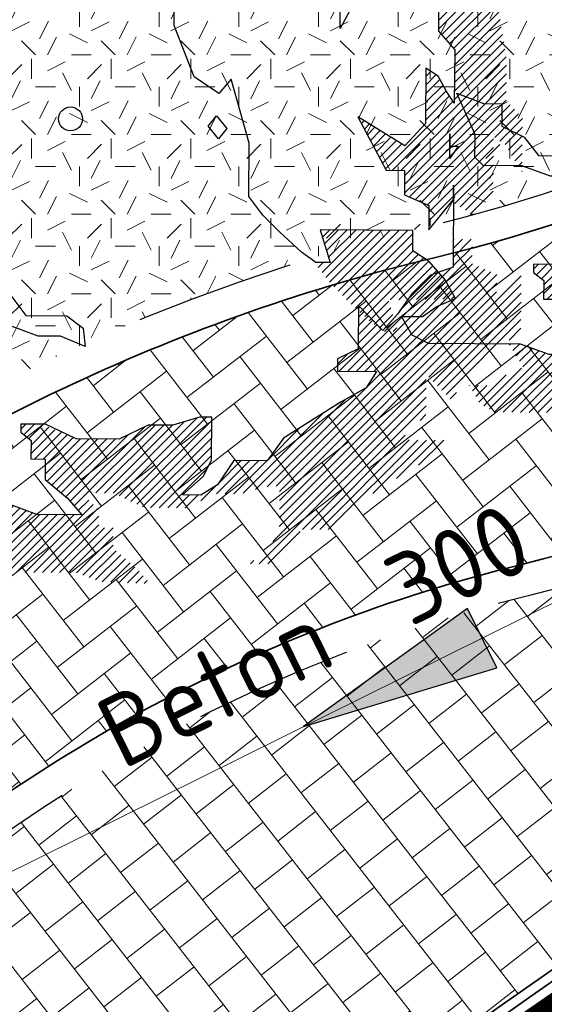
# Model space of a CAD drawing. Header units: metres. Extents: x 195696 to 514079, y 327475 to 328989.
# Tile 16 of 256: x 195886.18 to 195889.47, y 327581.54 to 327587.72. Entities that reach past the tile are written whole.
import ezdxf
from ezdxf.enums import TextEntityAlignment as Align

# ---------------------------------------------------------------- set-up
doc = ezdxf.new("R2010")
doc.units = ezdxf.units.M
doc.linetypes.add('CENTER2', pattern=[1.125, 0.75, -0.125, 0.125, -0.125])
doc.linetypes.add('VH-TROTTOIRBAND_180-200', pattern=[20, 10, -2, 2, -2, 2, -2])
for name, color, linetype, lineweight in [('B-WE-RI-GWA_MATERIAAL-DIAMETER-BOB-STROOMRICHTING-S', 252, 'Continuous', 25), ('B-WE-RI-GWA_TRANSPORTLEIDING_BETON_300-G', 30, 'Continuous', 18), ('N-WE-GR-BOOM-S', 74, 'Continuous', 25), ('N-WE-GR-GRAS-A-250', 62, 'Continuous', 18), ('N-WE-KG-WERKGRENS-200-G', 14, 'CENTER2', 35), ('N-WE-VH-GESLOTENVERHARDING-A-200', 252, 'Continuous', 18), ('N-WE-VH-KANTOPSLUITING_OPSLUITBAND_60X200-G', 5, 'Continuous', 35), ('N-WE-VH-KANTOPSLUITING_TROTTOIRBAND_180 200_250-G', 6, 'VH-TROTTOIRBAND_180-200', 25), ('N-WE-VH-KANTOPSLUITING_VOORKANTBAND-G', 2, 'Continuous', 35), ('N-WE-VH-KANTVERHARDING-G', 5, 'Continuous', 35), ('N-WE-VH-OPENVERHARDING_BETONSTRAATSTEEN_ROOD-A', 13, 'Continuous', 18), ('N-WE-VH-TEGEL-A', 252, 'Continuous', 18), ('N-WE-VH-TEGEL_GRAS-A-250', 72, 'Continuous', 18)]:
    doc.layers.add(name, color=color, linetype=linetype, lineweight=lineweight)
doc.styles.add('NLCS-ISO', font='NLCS-ISO.ttf')

# ---------------------------------------------------------------- blocks, each defined once
blk = doc.blocks.new('*U172')
at = {"ltscale": 0.1}
blk.add_hatch(color=256, dxfattribs=at).paths.add_polyline_path([(-2.500000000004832, 0), (2.500000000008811, -0.8333333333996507), (2.500000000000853, 0.8333333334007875)])
at = {"ltscale": 0.1, "flags": 128}
blk.add_lwpolyline([(-2.500000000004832, 0), (2.500000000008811, -0.8333333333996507), (2.500000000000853, 0.8333333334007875)], close=True, dxfattribs=at)
at = {"ltscale": 0.1, "style": 'NLCS-ISO'}
for tag, p in [('MAT', (-1, 0.5000000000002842)), ('BOBL', (-33.24782193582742, -3.239999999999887))]:
    blk.add_attdef(tag, text='', height=1.8, dxfattribs=at).set_placement(p, align=Align.BOTTOM_RIGHT)
for tag, p in [('DIA', (1, 0.5000000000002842)), ('BOBR', (40.00327471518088, -3.24))]:
    blk.add_attdef(tag, text='', height=1.8, dxfattribs=at).set_placement(p, align=Align.BOTTOM_LEFT)
blk.add_attdef('JVA', text='', height=1.8, dxfattribs=at).set_placement((0, -0.9999999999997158), align=Align.TOP_CENTER)
blk = doc.blocks.new('SGR-BOOM_27')
for p, q in [((4.618979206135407, 1.615088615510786), (4.615128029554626, 1.100672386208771)), ((4.615328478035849, 1.127383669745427), (5.151929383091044, 1.663993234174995)), ((4.616145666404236, 1.237057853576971), (5.107308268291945, 1.728223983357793)), ((4.65356346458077, 1.056768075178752), (5.196555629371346, 1.599763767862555)), ((4.704380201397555, 0.9987303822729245), (5.241181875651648, 1.535533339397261)), ((3.563238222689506, 1.46864769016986), (3.380691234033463, 1.135639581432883)), ((3.380691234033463, 1.135639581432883), (3.382599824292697, 1.392837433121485)), ((4.755197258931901, 0.9406939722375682), (5.285808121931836, 1.471302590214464)), ((4.806018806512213, 0.8826553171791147), (5.330424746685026, 1.407066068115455)), ((4.817729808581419, 0.6766548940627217), (5.388151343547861, 1.247078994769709)), ((4.818551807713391, 0.7863412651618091), (5.372726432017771, 1.340510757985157)), ((4.816912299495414, 0.566988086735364), (5.403561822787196, 1.153634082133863)), ((4.615128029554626, 1.100672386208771), (4.819163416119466, 0.8676412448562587)), ((4.816085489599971, 0.4572994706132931), (5.41897711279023, 1.060194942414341)), ((4.819163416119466, 0.8676412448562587), (4.814152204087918, 0.1988745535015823)), ((4.814441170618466, 0.2379536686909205), (5.449812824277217, 0.8733179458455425)), ((4.815267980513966, 0.3476326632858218), (5.43439753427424, 0.9667631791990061)), ((4.041143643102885, -0.6442030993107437), (5.465223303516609, 0.7798791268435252)), ((4.149197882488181, -0.6450106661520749), (5.469368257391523, 0.6751722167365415)), ((4.457318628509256, 0.6388310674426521), (4.452146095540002, -0.05564017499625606)), ((4.610899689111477, 0.5347922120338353), (4.457318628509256, 0.6388310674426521)), ((4.189987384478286, -0.7130682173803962), (5.46855587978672, 0.5654980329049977)), ((4.45571856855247, 0.4234980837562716), (4.58473266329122, 0.5525173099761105)), ((4.456530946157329, 0.5331722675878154), (4.51983674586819, 0.5964780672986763)), ((4.712425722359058, 0.3539726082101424), (4.610899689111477, 0.5347922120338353)), ((4.189160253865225, -0.8227472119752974), (5.467728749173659, 0.4558164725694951)), ((4.454083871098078, 0.2041574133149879), (4.673402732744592, 0.4234785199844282)), ((4.454901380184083, 0.3138238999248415), (4.634262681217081, 0.4931903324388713)), ((-5.131199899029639, -0.8328113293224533), (-5.122943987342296, 0.2732229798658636)), ((4.188337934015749, -0.9324361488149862), (5.466911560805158, 0.346142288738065)), ((4.452444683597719, -0.01519576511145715), (4.755671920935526, 0.2880388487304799)), ((4.453261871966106, 0.09447841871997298), (4.712557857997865, 0.3537792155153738)), ((4.814152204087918, 0.1988745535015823), (4.712425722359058, 0.3539726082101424)), ((3.949962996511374, -0.6265270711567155), (4.798785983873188, 0.2222959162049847)), ((4.249524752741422, -0.9800989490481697), (5.466280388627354, 0.2366566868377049)), ((4.3258917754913, -1.012583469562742), (5.517101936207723, 0.1786193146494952)), ((3.603885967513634, 0.02787403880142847), (3.958991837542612, -0.6435889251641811)), ((4.192801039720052, -0.3366644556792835), (3.603885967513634, 0.02787403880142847)), ((3.611074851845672, 0.01428170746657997), (3.616717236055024, 0.01992184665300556)), ((4.402259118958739, -1.04507568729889), (5.567909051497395, 0.1205742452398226)), ((5.321953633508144, -0.2342333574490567), (5.61872578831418, 0.06253911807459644)), ((5.386844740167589, -0.2782011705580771), (5.669542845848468, 0.00450174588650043)), ((3.648727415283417, -0.05692240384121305), (3.683957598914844, -0.02169222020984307)), ((3.686384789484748, -0.1281194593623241), (3.751193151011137, -0.06331622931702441)), ((3.72404248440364, -0.1993210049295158), (3.818428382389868, -0.1049302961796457)), ((4.452146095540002, -0.05564017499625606), (4.192801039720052, -0.3366644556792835)), ((5.45174097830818, -0.3221619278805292), (5.669322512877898, -0.1045730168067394)), ((3.761690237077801, -0.2705254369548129), (3.885663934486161, -0.1465543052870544)), ((3.799347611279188, -0.3417199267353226), (3.952903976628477, -0.1881683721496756)), ((3.837000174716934, -0.4129240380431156), (4.020139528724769, -0.2297846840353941)), ((4.759831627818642, -0.186563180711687), (4.758681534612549, -0.3408927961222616)), ((4.758681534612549, -0.3408927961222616), (4.759831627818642, -0.186563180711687)), ((5.494903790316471, -0.3878532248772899), (5.668495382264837, -0.2142593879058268)), ((3.874657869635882, -0.4841259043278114), (4.087374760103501, -0.2714061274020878)), ((3.912310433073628, -0.5553226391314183), (4.154610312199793, -0.3130227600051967)), ((4.478626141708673, -1.077560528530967), (5.308123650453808, -0.2480678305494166)), ((4.757531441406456, -0.4952249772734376), (4.758681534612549, -0.3408927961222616)), ((4.861568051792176, -0.3416660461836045), (4.757531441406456, -0.4952249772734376)), ((4.758681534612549, -0.3408927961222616), (4.861568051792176, -0.3416660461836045)), ((4.806253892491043, -0.8587923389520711), (5.307301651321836, -0.3577420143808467)), ((5.534044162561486, -0.4575672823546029), (5.667678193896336, -0.3239261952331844)), ((4.805436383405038, -0.9684639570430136), (5.306484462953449, -0.4674161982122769)), ((5.574187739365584, -0.5262807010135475), (5.666856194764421, -0.4336148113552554)), ((4.820499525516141, -1.062247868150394), (5.305662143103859, -0.5770900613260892)), ((5.617296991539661, -0.5920210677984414), (5.666038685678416, -0.543281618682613)), ((3.958991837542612, -0.6435889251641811), (4.190501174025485, -0.6453140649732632)), ((4.190501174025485, -0.6453140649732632), (4.188171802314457, -0.9539880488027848)), ((4.887739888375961, -1.103871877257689), (5.304844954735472, -0.686764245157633)), ((5.660420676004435, -0.6577540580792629), (5.665211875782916, -0.652960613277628)), ((-4.878804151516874, -1.477755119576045), (-5.131199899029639, -0.8328113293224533)), ((4.495240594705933, -1.169805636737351), (4.806253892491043, -0.8587923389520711)), ((4.806469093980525, -0.8299973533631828), (4.798756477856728, -1.858847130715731)), ((4.805113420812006, -1.010031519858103), (4.806469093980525, -0.8299973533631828)), ((4.954970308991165, -1.145493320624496), (5.304027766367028, -0.7964432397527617)), ((4.188171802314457, -0.9539880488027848), (4.495876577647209, -1.084898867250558)), ((4.494423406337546, -1.279479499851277), (4.805426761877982, -0.9684713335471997)), ((5.022205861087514, -1.187114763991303), (5.303210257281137, -0.9061100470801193)), ((4.493571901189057, -1.393553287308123), (4.805113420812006, -1.010031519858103)), ((4.495876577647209, -1.084898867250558), (4.493571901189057, -1.393553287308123)), ((-4.571691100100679, -1.6858479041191), (-4.878804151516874, -1.477755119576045)), ((-4.416006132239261, -1.5069564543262), (-4.571691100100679, -1.6858479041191)), ((-4.19050640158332, -2.310330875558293), (-4.416006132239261, -1.5069564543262)), ((4.799177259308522, -1.845565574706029), (5.040752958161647, -1.603989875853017)), ((4.802764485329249, -1.733119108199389), (5.026874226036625, -1.509011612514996)), ((4.806351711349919, -1.620680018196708), (4.918825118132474, -1.508206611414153)), ((4.809938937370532, -1.508233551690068), (4.810775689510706, -1.507399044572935)), ((-1.355897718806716, -2.202925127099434), (-1.583506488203, -1.682481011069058)), ((-1.583506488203, -1.682481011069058), (-1.250079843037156, -1.813597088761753)), ((3.587653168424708, -3.165946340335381), (5.039930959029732, -1.713668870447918)), ((-1.250079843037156, -1.813597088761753), (-1.01860001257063, -1.815336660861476)), ((-1.01860001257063, -1.815336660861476), (-1.020718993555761, -2.098264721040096)), ((3.695697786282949, -3.166753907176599), (5.043018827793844, -1.819432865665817)), ((3.803747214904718, -3.167558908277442), (5.119381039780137, -1.851924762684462)), ((-4.70336779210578, -2.096436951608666), (-4.599522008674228, -1.968597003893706)), ((-4.599522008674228, -1.968597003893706), (-4.472093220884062, -2.128170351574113)), ((2.465136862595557, -4.615023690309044), (5.195753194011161, -1.884407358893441)), ((2.579274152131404, -4.609745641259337), (5.272115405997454, -1.916906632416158)), ((2.618776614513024, -5.005660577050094), (5.655375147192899, -1.96906685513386)), ((2.621242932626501, -4.676630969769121), (5.346833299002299, -1.951038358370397)), ((3.479608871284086, -3.165131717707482), (4.778799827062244, -1.865945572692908)), ((4.133028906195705, -2.402857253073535), (4.60999430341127, -1.925891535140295)), ((4.515050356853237, -1.959612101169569), (4.281804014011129, -2.193656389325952)), ((4.798756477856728, -1.858847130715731), (4.515050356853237, -1.959612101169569)), ((-4.575953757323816, -2.256010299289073), (-4.70336779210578, -2.096436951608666)), ((-1.020718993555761, -2.098264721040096), (-0.7387601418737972, -2.233278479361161)), ((2.620415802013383, -4.786312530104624), (5.346011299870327, -2.060712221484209)), ((4.494442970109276, -3.238853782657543), (5.654553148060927, -2.07874103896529)), ((-4.472093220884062, -2.128170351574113), (-4.575953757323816, -2.256010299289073)), ((-1.358011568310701, -2.485882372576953), (-1.355897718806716, -2.202925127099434)), ((2.619593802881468, -4.895986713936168), (5.345184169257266, -2.170398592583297)), ((4.281804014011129, -2.193656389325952), (4.099834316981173, -2.449536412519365)), ((4.54846014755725, -3.293690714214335), (5.653730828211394, -2.188422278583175)), ((-4.195507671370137, -2.979097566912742), (-4.19050640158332, -2.310330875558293)), ((-0.7387601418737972, -2.233278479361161), (-0.5604459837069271, -2.466116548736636)), ((3.611882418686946, -2.34299916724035), (3.607844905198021, -2.8831603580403)), ((3.739521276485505, -2.472556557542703), (3.611882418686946, -2.34299916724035)), ((4.602477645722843, -3.348527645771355), (5.652908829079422, -2.298094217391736)), ((-0.5604459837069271, -2.466116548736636), (-0.04600890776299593, -2.469965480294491)), ((-0.04600890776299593, -2.469965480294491), (0.1585992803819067, -2.62583903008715)), ((3.610786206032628, -2.48968223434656), (3.684124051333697, -2.416342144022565)), ((3.611603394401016, -2.380008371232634), (3.630106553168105, -2.361504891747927)), ((4.099834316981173, -2.449536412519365), (3.918231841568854, -2.653958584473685)), ((4.656499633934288, -3.403357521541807), (5.65208682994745, -2.407775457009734)), ((-1.255888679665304, -2.58953476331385), (-1.358011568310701, -2.485882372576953)), ((-0.7671779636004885, -2.593190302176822), (-1.255888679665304, -2.58953476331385)), ((-0.4080445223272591, -2.724499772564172), (-0.7671779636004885, -2.593190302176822)), ((3.608324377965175, -2.818704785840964), (3.846195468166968, -2.580838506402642)), ((3.609146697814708, -2.709030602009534), (3.79216834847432, -2.526008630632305)), ((3.609963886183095, -2.599356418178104), (3.73814636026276, -2.471171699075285)), ((3.918231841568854, -2.653958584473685), (3.739521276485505, -2.472556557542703)), ((4.710521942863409, -3.458194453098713), (5.651264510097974, -2.517449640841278)), ((0.1585992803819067, -2.62583903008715), (0.1825934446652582, -2.857531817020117)), ((3.371559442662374, -3.164326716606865), (3.900212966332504, -2.63566806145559)), ((5.5026946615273, -2.774873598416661), (5.650442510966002, -2.627130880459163)), ((-0.1251068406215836, -2.726608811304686), (-0.4080445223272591, -2.724499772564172)), ((0.1825934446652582, -2.857531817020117), (-0.1251068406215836, -2.726608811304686)), ((3.349150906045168, -3.077880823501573), (3.48223683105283, -2.944792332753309)), ((3.607844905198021, -2.8831603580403), (3.349669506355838, -3.009835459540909)), ((-4.017198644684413, -3.211947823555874), (-4.195507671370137, -2.979097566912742)), ((3.349669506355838, -3.009835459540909), (3.348504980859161, -3.164152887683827)), ((-3.812952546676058, -3.41925966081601), (-4.017198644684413, -3.211947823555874)), ((3.348504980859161, -3.164152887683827), (3.837215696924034, -3.167808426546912)), ((3.837215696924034, -3.167808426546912), (3.707075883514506, -3.372624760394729)), ((2.617959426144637, -5.115334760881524), (4.462374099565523, -3.270915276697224)), ((-3.531947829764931, -3.678582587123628), (-3.812952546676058, -3.41925966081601)), ((-2.136579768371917, -3.40608073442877), (-3.298344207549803, -3.397384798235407)), ((-3.298344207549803, -3.397384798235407), (-3.172814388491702, -3.809884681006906)), ((-3.294992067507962, -3.408417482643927), (-3.284064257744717, -3.397494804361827)), ((-3.275431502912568, -3.933139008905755), (-2.743827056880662, -3.401534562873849)), ((-3.269593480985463, -3.491878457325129), (-3.176014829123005, -3.398302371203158)), ((-3.244189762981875, -3.575336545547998), (-3.067970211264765, -3.399107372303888)), ((-3.228221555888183, -3.994783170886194), (-2.63578757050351, -3.402349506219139)), ((-3.218795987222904, -3.658794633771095), (-2.959925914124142, -3.399921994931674)), ((-3.19340221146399, -3.742253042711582), (-2.851876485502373, -3.400729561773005)), ((-3.181011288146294, -4.056432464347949), (-2.527738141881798, -3.403156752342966)), ((-3.129127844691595, -4.113400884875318), (-2.41968871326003, -3.403964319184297)), ((-3.075110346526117, -4.168237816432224), (-2.311639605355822, -3.404769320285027)), ((-3.021088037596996, -4.223074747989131), (-2.203599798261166, -3.405584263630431)), ((-2.967070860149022, -4.277912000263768), (-2.136893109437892, -3.44773168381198)), ((-2.13850792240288, -3.663284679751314), (-2.136579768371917, -3.40608073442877)), ((2.5382691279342, -5.30387435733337), (4.461556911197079, -3.380596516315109)), ((3.707075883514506, -3.372624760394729), (3.397070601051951, -3.550363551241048)), ((4.764539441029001, -3.513029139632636), (4.84392120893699, -3.433647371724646)), ((-2.910699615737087, -4.330397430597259), (-2.137715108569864, -3.557405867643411)), ((2.320736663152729, -4.650569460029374), (3.453021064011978, -3.518285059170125)), ((2.367648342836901, -5.583362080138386), (4.460734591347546, -3.490270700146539)), ((3.397070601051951, -3.550363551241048), (2.673395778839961, -4.007969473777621)), ((-3.352855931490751, -3.808531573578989), (-3.531947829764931, -3.678582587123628)), ((-2.854088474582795, -4.382640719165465), (-2.136202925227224, -3.664752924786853)), ((-1.933694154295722, -3.793441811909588), (-2.13850792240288, -3.663284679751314)), ((2.165345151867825, -4.697109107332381), (3.165918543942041, -3.696528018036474)), ((2.909739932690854, -5.150122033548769), (4.45991259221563, -3.599952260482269)), ((-3.172814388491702, -3.809884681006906), (-3.352855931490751, -3.808531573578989)), ((-3.3226417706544, -3.871494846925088), (-3.260383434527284, -3.809236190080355)), ((-2.797482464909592, -4.43488432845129), (-2.069647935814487, -3.707052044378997)), ((-2.740871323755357, -4.487127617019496), (-2.003087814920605, -3.749344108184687)), ((-2.421166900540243, -4.276284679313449), (-1.936532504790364, -3.791648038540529)), ((-1.729658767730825, -4.026472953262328), (-1.933694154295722, -3.793441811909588)), ((-0.6220927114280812, -3.828968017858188), (-0.6228560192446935, -3.931854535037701)), ((-0.622572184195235, -3.892797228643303), (-0.5592176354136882, -3.829445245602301)), ((-0.3134283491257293, -3.831285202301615), (-0.6220927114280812, -3.828968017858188)), ((0.5345431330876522, -4.695080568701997), (1.431349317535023, -3.79826925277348)), ((0.6092558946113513, -4.729226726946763), (1.586760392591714, -3.751722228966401)), ((0.6830196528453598, -4.764319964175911), (1.703853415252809, -3.743481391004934)), ((0.7567786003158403, -4.799410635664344), (1.770467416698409, -3.785724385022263)), ((1.616465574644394, -3.742820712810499), (1.281301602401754, -3.843216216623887)), ((1.770785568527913, -3.743985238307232), (1.616465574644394, -3.742820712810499)), ((1.766743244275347, -4.284124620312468), (1.770785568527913, -3.743985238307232)), ((4.386070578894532, -3.782648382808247), (4.459085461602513, -3.70963125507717)), ((-2.311076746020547, -4.275048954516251), (-1.885045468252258, -3.849017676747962)), ((-2.200991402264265, -4.273815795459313), (-1.834223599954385, -3.90704799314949)), ((-0.6228560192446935, -3.931854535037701), (-0.4950163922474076, -4.035714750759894)), ((-0.5841954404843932, -3.963277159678), (-0.4511733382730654, -3.830257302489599)), ((-0.5241295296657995, -4.012065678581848), (-0.3494564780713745, -3.837394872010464)), ((-0.4962643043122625, -4.201914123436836), (-0.196198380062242, -3.901845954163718)), ((-0.4954423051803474, -4.092235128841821), (-0.2728248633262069, -3.869618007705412)), ((-0.4530280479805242, -4.267532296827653), (-0.1195670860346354, -3.934068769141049)), ((0.07104979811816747, -4.014231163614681), (-0.3134283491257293, -3.831285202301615)), ((-0.003981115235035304, -4.798182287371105), (0.9346668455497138, -3.859534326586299)), ((0.04640489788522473, -4.856652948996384), (1.061488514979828, -3.841569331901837)), ((0.3184638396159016, -4.693446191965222), (1.169533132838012, -3.84238170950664)), ((0.4265033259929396, -4.694260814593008), (1.277577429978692, -3.843189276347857)), ((0.9726423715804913, -3.840899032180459), (0.6112087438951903, -4.018251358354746)), ((0.8305420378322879, -4.834501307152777), (1.769650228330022, -3.895398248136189)), ((1.281301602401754, -3.843216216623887), (0.9726423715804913, -3.840899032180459)), ((2.469169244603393, -4.284430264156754), (2.869841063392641, -3.883756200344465)), ((-2.090906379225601, -4.272587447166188), (-1.783411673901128, -3.965090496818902)), ((-1.980811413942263, -4.271346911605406), (-1.732590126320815, -4.023127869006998)), ((-1.602778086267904, -4.258946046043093), (-1.729658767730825, -4.026472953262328)), ((-0.4950163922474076, -4.035714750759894), (-0.4967537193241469, -4.267201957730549)), ((-0.3449834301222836, -4.268344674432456), (-0.04294060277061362, -3.966299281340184)), ((-0.3181361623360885, -4.459208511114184), (0.1264229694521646, -4.014644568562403)), ((-0.3173093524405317, -4.349529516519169), (0.03369582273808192, -3.998519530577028)), ((-0.2952580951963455, -4.545184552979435), (0.2344772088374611, -4.015452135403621)), ((-0.2357986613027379, -4.594579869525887), (0.3425263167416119, -4.016259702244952)), ((-0.1763443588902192, -4.643975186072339), (0.4505757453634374, -4.017059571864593)), ((-0.1168804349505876, -4.693370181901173), (0.5586251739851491, -4.017864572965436)), ((-0.05742100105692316, -4.742765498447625), (0.7209364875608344, -3.964415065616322)), ((0.6112087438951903, -4.018251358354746), (0.07104979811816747, -4.014231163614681)), ((0.9043009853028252, -4.869599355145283), (1.768827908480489, -4.005072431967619)), ((2.673395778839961, -4.007969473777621), (2.465513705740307, -4.289373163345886)), ((3.01777973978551, -5.150934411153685), (4.199921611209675, -3.968795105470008)), ((3.125828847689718, -5.151741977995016), (4.249240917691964, -4.028335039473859)), ((3.233868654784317, -5.15255692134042), (4.357280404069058, -4.029142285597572)), ((3.793989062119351, -4.701288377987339), (4.465325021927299, -4.029957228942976)), ((4.090080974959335, -4.514053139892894), (4.573374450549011, -4.030762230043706)), ((4.367068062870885, -4.345920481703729), (4.681428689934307, -4.031562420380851)), ((-1.870726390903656, -4.27011856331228), (-1.69343981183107, -4.092834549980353)), ((-1.760636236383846, -4.268882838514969), (-1.655004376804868, -4.163250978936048)), ((1.004114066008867, -4.878640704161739), (1.768005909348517, -4.114746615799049)), ((-2.684255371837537, -4.539370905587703), (-2.437727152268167, -4.292842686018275)), ((-1.835040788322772, -4.360073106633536), (-1.602778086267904, -4.258946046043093)), ((-1.650546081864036, -4.267649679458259), (-1.616568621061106, -4.233674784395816)), ((-0.4967537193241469, -4.267201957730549), (-0.3167025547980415, -4.268552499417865)), ((-0.3167025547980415, -4.268552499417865), (-0.318635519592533, -4.525756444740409)), ((1.112163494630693, -4.879448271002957), (1.767183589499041, -4.224425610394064)), ((1.662320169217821, -4.489134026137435), (1.766743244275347, -4.284124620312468)), ((1.831120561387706, -4.704765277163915), (2.248142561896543, -4.28774584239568)), ((2.049680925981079, -4.286250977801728), (1.841593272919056, -4.593373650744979)), ((1.858271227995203, -4.568757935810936), (2.14009826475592, -4.286933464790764)), ((1.939169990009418, -4.705570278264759), (2.356182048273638, -4.288553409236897)), ((2.047224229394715, -4.70637046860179), (2.464226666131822, -4.289368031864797)), ((2.465513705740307, -4.289373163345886), (2.049680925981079, -4.286250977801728)), ((-2.621546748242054, -4.585518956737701), (-2.412333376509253, -4.37630109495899)), ((-2.016061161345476, -4.487340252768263), (-1.835040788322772, -4.360073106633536)), ((1.220207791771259, -4.880255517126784), (1.715251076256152, -4.385212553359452)), ((-2.558466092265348, -4.631292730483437), (-2.386939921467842, -4.459761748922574)), ((-2.490751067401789, -4.672432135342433), (-2.361541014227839, -4.543227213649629)), ((-2.277554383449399, -4.485375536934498), (-2.016061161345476, -4.487340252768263)), ((-2.146401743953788, -4.717875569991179), (-2.277554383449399, -4.485375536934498)), ((-0.318635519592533, -4.525756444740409), (-0.03742041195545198, -4.759374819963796)), ((1.403361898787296, -4.718695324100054), (1.662320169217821, -4.489134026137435)), ((-2.382706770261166, -4.673239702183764), (-2.336152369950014, -4.626685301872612)), ((1.841593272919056, -4.593373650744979), (1.634876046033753, -4.720447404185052)), ((1.636446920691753, -4.790582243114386), (1.820990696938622, -4.606043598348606)), ((-1.94139201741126, -4.822301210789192), (-2.146401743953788, -4.717875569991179)), ((-0.03742041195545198, -4.759374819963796), (0.1410797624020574, -4.966493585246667)), ((0.0967960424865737, -4.915118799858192), (0.2282033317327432, -4.783714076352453)), ((1.328252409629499, -4.881067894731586), (1.489961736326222, -4.719358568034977)), ((1.634876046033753, -4.720447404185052), (1.403361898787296, -4.718695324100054)), ((1.436297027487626, -4.88188283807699), (1.598001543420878, -4.720178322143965)), ((-0.7839293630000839, -4.830948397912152), (-1.94139201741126, -4.822301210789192)), ((-0.9220460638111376, -4.845404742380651), (-0.9066795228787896, -4.83003820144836)), ((-0.8806398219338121, -4.912855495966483), (-0.798625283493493, -4.830845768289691)), ((-0.8392387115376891, -4.980308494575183), (-0.7150642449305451, -4.856129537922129)), ((-0.7978376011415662, -5.047766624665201), (-0.6353498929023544, -4.885276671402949)), ((-0.4247859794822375, -4.962257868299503), (-0.7839293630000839, -4.830948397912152)), ((-0.7564313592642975, -5.115210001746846), (-0.5556403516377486, -4.914421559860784)), ((-0.5692400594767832, -5.690006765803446), (0.2816236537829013, -4.839143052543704)), ((-0.4611906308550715, -5.690814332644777), (0.341689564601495, -4.887931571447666)), ((-1.175254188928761, -5.642887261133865), (-0.475925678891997, -4.943561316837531)), ((-1.103139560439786, -5.679627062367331), (-0.3860567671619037, -4.962549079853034)), ((-1.001427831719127, -5.686772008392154), (-0.2780124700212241, -4.963361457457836)), ((-0.8933784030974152, -5.687586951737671), (-0.1699678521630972, -4.964169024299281)), ((-0.7853337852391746, -5.688394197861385), (-0.06192323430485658, -4.964983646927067)), ((-0.6772846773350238, -5.689199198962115), (0.04612587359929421, -4.965788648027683)), ((0.1410797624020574, -4.966493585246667), (-0.4247859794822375, -4.962257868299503)), ((-0.3531412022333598, -5.691621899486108), (0.355323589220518, -4.983156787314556)), ((-1.247368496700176, -5.606147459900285), (-0.7733148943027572, -5.132093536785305)), ((-0.2450920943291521, -5.692426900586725), (0.3545015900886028, -5.092828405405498)), ((-0.1370474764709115, -5.693234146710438), (0.4246585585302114, -5.131535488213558)), ((-0.02900317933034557, -5.694049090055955), (0.5327076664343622, -5.132340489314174)), ((2.475687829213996, -5.584167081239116), (2.881395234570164, -5.178461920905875)), ((-1.308526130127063, -5.558450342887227), (-0.966153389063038, -5.216082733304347)), ((0.07590449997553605, -5.698000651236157), (0.5334469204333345, -5.240448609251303)), ((-1.426318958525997, -5.349682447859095), (-1.425839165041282, -5.349200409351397)), ((-1.387051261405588, -5.41927174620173), (-1.317784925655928, -5.350000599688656)), ((-1.347788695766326, -5.488861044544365), (-1.209730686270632, -5.350800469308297)), ((0.1556092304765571, -5.727145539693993), (0.5326345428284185, -5.350122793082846)), ((0.2353235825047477, -5.756285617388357), (0.5704141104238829, -5.421195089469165)), ((0.3150382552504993, -5.785425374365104), (0.6298735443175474, -5.470590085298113)), ((0.3985992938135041, -5.810723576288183), (0.6893278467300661, -5.519992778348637)), ((2.259598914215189, -5.582554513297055), (2.301073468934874, -5.541077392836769)), ((0.5039765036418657, -5.814198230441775), (0.7487917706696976, -5.569380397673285)), ((0.6093588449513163, -5.817675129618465), (0.8082512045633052, -5.618775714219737)), ((0.7147360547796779, -5.821149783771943), (0.8594495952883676, -5.676433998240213)), ((0.8201183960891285, -5.824627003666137), (0.9098455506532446, -5.734899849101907)), ((0.9254907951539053, -5.828103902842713), (0.9602366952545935, -5.793363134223))]:
    blk.add_line(p, q)
blk.add_circle((0, 0), 0.15)

msp = doc.modelspace()

# ---------------------------------------------------------------- hatches: boundary and pattern name
at = {"layer": 'N-WE-GR-GRAS-A-250', "lineweight": 0}
h = msp.add_hatch(dxfattribs=at)
h.set_pattern_fill('AGR-GRAS_02-SO', color=256, scale=0.05, pattern_type=2)
h.set_pattern_definition([(0, (0, 0), (0.5, 0.5), [0.125, -0.375]), (0, (0.275, 0.3), (0.5, 0.5), [0.125, -0.375]), (90, (0.05, 0.175), (-0.5, 0.5), [0.125, -0.375]), (90, (0.25, 0.35), (-0.5, 0.5), [0.125, -0.375]), (45, (0.1, 0.35), (0, 0.5000000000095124), [0.125, -0.582106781]), (135, (0.275, 0), (-0.5000000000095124, 0), [0.125, -0.582106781]), (26.56505119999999, (0.125, 0.15), (0.5000000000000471, 2.000322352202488e-10), [0.125, -0.9930339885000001]), (26.56505119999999, (0.35, 0.4), (0.5000000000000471, 2.000322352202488e-10), [0.125, -0.9930339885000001]), (63.43494882, (0.35, 0), (2.54993137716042e-11, 0.500000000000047), [0.125, -0.9930339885]), (63.43494882, (0.125, 0.225), (2.54993137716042e-11, 0.500000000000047), [0.125, -0.9930339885]), (63.43494882, (0.3, 0.1), (2.54993137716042e-11, 0.500000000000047), [0.125, -0.9930339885]), (116.5650512, (0, 0.275), (-2.000324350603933e-10, 0.500000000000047), [0.125, -0.9930339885]), (153.43494882, (0.1, 0.07500000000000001), (-0.500000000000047, 2.549949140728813e-11), [0.125, -0.9930339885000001])])
h.paths.add_polyline_path([(195892.6497251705, 327588.3605726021, 0.2181406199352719), (195892.4520408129, 327588.7271280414, 0.2407914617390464), (195887.0722928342, 327589.6731246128), (195886.8774390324, 327589.9018736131), (195886.4974713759, 327589.576846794, 0.004151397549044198), (195883.4776391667, 327586.9496259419, 0.001113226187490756), (195882.669540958, 327586.2314010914, 0.4172473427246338), (195882.6476247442, 327585.8055113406), (195883.9235448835, 327584.4057779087, 0.3846189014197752), (195884.3237083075, 327584.3667245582, -0.1006284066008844), (195888.7293508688, 327586.4219379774, 0.03834731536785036), (195890.2038032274, 327586.8984146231, -0.005701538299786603), (195891.3015038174, 327587.4279767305, 0.02996184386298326), (195892.3215872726, 327588.0813373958)])
at = {"layer": 'N-WE-VH-GESLOTENVERHARDING-A-200', "lineweight": 0}
h = msp.add_hatch(dxfattribs=at)
h.set_pattern_fill('AVH-GESLOTEN-SOD', color=256, scale=0.2, angle=28, pattern_type=2)
h.set_pattern_definition([(87.99999999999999, (0, 0), (-0.3997563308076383, 0.01395979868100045), []), (148, (0, 0), (-0.2119677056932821, -0.3392192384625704), [])])
edge = h.paths.add_edge_path(flags=16)
edge.add_arc((195880.1655836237, 327588.9528181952), 0.5000000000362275, -53.80848710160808, 41.52320272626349, ccw=False)
edge.add_arc((196043.6446531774, 327405.9312850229), 244.9046723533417, 131.7833411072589, 133.7970645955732)
edge.add_arc((195873.4197754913, 327583.3913420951), 0.9999999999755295, 278.98220693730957, 316.4552622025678, ccw=False)
edge.add_line((195873.5759032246, 327582.4036052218), (195872.9619810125, 327582.3126313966))
edge.add_arc((195872.8153970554, 327583.3018296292), 0.999999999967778, 167.3459649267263, 278.4290134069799, ccw=False)
edge.add_line((195871.8396864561, 327583.5208931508), (195871.9958403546, 327584.2164038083))
edge.add_arc((195872.971550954, 327583.9973402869), 1.000000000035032, 133.7875914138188, 167.3459649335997, ccw=False)
edge.add_arc((196043.1978633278, 327406.4100110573), 246.9964571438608, 133.6290453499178, 133.7875914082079, ccw=False)
edge.add_arc((196043.1462730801, 327406.3608464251), 246.9964572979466, 131.7503220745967, 133.612513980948, ccw=False)
edge.add_arc((195879.0077676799, 327590.2604236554), 0.4999999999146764, 41.52320272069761, 131.7503219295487, ccw=False)
edge.add_line((195879.3821113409, 327590.5918853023), (195880.5399272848, 327589.2842798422))
edge = h.paths.add_edge_path(flags=16)
edge.add_arc((196043.190133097, 327406.4241565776), 244.2339199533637, 122.8853466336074, 123.7748736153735)
edge.add_line((195907.4128906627, 327609.4383139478), (195905.8840875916, 327611.724180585))
edge.add_arc((196043.1939871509, 327406.4174368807), 246.9916345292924, 122.886788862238, 123.77475018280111, ccw=False)
edge.add_arc((195909.6252433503, 327612.9877032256), 1.000000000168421, 103.36408669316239, 122.88678885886, ccw=False)
edge.add_line((195909.3941052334, 327613.9606241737), (195910.5171844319, 327614.2274355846))
edge.add_arc((195910.7483225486, 327613.2545146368), 0.9999999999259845, -38.499182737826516, 103.36408669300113, ccw=False)
edge.add_line((195911.5309395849, 327612.6320111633), (195910.8206145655, 327611.7389840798))
edge.add_arc((195910.037997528, 327612.3614875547), 1.000000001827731, 302.885346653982, 321.50081724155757, ccw=False)
edge = h.paths.add_edge_path()
edge.add_line((195913.8862149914, 327610.1762080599), (195909.2428622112, 327617.4930699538))
edge.add_arc((196043.1978635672, 327406.410011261), 250.0000001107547, 122.3995392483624, 135.5156437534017)
edge.add_arc((195793.493235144, 327651.6600849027), 100.0000000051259, 304.0598747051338, 315.5156437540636, ccw=False)
edge.add_line((195849.4991302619, 327568.8148091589), (195827.0150000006, 327553.5950000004))
edge.add_line((195827.0150000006, 327553.5950000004), (195824.245599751, 327551.7426639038))
edge.add_arc((195796.2426523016, 327593.1653016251), 49.99999981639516, 303.09553133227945, 304.0598746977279, ccw=False)
edge.add_line((195823.5444833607, 327551.2772364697), (195820.0502888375, 327548.9997880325))
edge.add_line((195820.0502888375, 327548.9997880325), (195823.8157983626, 327543.1697717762))
edge.add_line((195823.8157983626, 327543.1697717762), (195823.838999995, 327543.1829999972))
edge.add_line((195823.838999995, 327543.1829999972), (195826.4396693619, 327544.6925664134))
edge.add_arc((195801.339107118, 327587.9356212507), 50.00000016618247, 300.1331522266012, 304.0598747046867)
edge.add_line((195829.3420547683, 327546.512983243), (195860.9751881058, 327567.8979316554))
edge.add_arc((195804.9692930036, 327650.7432073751), 99.99999997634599, 304.059874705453, 314.2752211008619)
edge.add_arc((196043.1978603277, 327406.4100152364), 241.2499949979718, 124.56755402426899, 134.2752211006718, ccw=False)
edge.add_arc((196024.160358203, 327433.4729742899), 208.1635880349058, 122.8422075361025, 124.47901762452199, ccw=False)
edge.add_arc((195884.1512028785, 327650.3735842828), 50.00000000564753, 302.8422075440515, 306.4912659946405)
at = {"layer": 'N-WE-VH-OPENVERHARDING_BETONSTRAATSTEEN_ROOD-A', "lineweight": 0}
h = msp.add_hatch(dxfattribs=at)
h.set_pattern_fill('AVH-BSS_KEIFORMAAT_KEPER', color=256, scale=2, angle=39.72855126, pattern_type=2)
h.set_pattern_definition([(39.72855126, (195893.5340443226, 327586.341807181), (0.02728530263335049, 0.2957287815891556), [0.63, -0.21]), (309.72855126, (195893.2656008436, 327586.6648212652), (0.02728530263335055, 0.2957287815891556), [0.63, -0.21])])
edge = h.paths.add_edge_path()
edge.add_line((195893.580914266, 327586.2769750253), (195892.4454794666, 327587.9241521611))
edge.add_line((195892.4454794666, 327587.9241521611), (195892.8491615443, 327588.2676731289))
edge.add_arc((208369.9159233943, 313015.1487139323), 19184.70722160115, 130.5299244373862, 130.5691452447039, ccw=False)
edge.add_arc((195879.3858927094, 327632.2969820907), 42.53458884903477, 303.4443650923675, 305.2199437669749)
edge.add_arc((195874.6573140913, 327639.2206676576), 50.91806996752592, 305.0736376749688, 306.8096057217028)
edge.add_arc((195889.313357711, 327620.9255506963), 27.50000005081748, 305.2000718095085, 312.1957112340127)
edge.add_arc((195874.6573116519, 327639.2206662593), 50.91807030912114, 310.5861741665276, 315.4516127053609)
edge.add_arc((195910.4531708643, 327604.3720378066), 0.9999999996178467, 299.4276687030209, 319.6668102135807)
edge.add_line((195911.2154643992, 327603.7248063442), (195912.9826760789, 327602.0089456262))
edge.add_arc((195877.0404127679, 327636.8316559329), 50.04465450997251, 310.65035641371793, 315.90638500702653, ccw=False)
edge.add_arc((195889.3133549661, 327620.925548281), 29.99999999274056, 304.73534352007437, 312.6569313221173, ccw=False)
edge.add_arc((195993.1743508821, 327471.1106432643), 152.2953983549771, 124.7314648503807, 127.6429258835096)
edge.add_line((195900.161676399, 327591.7030590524), (195893.580914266, 327586.2769750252))
h = msp.add_hatch(dxfattribs=at)
h.set_pattern_fill('AVH-BSS_KEIFORMAAT_KEPER', color=256, scale=2, angle=37.77496502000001, pattern_type=2)
h.set_pattern_definition([(37.77496502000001, (0, 0), (0.03735080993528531, 0.2946267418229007), [0.63, -0.21]), (307.77496502, (-0.2572759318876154, 0.331977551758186), (0.03735080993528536, 0.2946267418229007), [0.6299999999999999, -0.21])])
edge = h.paths.add_edge_path()
edge.add_line((195880.7066463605, 327580.9563102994), (195882.1250507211, 327579.3936614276))
edge.add_line((195882.1250507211, 327579.3936614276), (195884.9929811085, 327581.9968597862))
edge.add_arc((195891.7140370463, 327574.5923066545), 9.999999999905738, 103.868517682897, 132.2297842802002, ccw=False)
edge.add_arc((195886.3648215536, 327596.2585284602), 12.3167935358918, 283.8685176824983, 305.8647788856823)
edge.add_line((195893.580914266, 327586.2769750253), (195892.4454794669, 327587.9241521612))
edge.add_line((195892.4454794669, 327587.9241521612), (195892.2835572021, 327587.8083925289))
edge.add_arc((195886.3648215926, 327596.2585284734), 10.31679352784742, 283.51637126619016, 305.0085832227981, ccw=False)
edge.add_arc((195891.5807738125, 327574.5598392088), 11.99999999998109, 103.5163712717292, 126.5013291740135)
edge.add_arc((195891.7140370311, 327574.592306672), 12.05383486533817, 127.1023300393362, 132.2297842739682)
edge.add_line((195883.6125871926, 327583.5176327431), (195880.7066463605, 327580.9563102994))
at = {"layer": 'N-WE-VH-TEGEL-A', "lineweight": 0}
h = msp.add_hatch(dxfattribs=at)
h.set_pattern_fill('AVH-TEGEL_300X300_HALFST', color=256, angle=37.89432065, pattern_type=2)
h.set_pattern_definition([(37.89432065, (195874.2625130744, 327569.183166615), (0.1446124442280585, 0.3026338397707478), [0.2999999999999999, -0.2999999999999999]), (127.89432065, (195874.2625130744, 327569.183166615), (-0.2367434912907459, -0.1842620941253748), [])])
edge = h.paths.add_edge_path()
edge.add_line((195882.2594718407, 327579.2455703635), (195883.8156375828, 327577.5311504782))
edge.add_arc((195962.9099930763, 327476.8433184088), 128.038887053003, 122.8265082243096, 128.1510644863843, ccw=False)
edge.add_arc((195965.1313620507, 327473.3199139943), 132.2038644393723, 121.8227982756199, 122.80770974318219, ccw=False)
edge.add_line((195895.4210667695, 327585.6512831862), (195893.6980915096, 327586.1148939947))
edge.add_arc((195886.3648265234, 327596.2585296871), 12.51679353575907, 283.86849425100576, 305.86476428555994, ccw=False)
edge.add_arc((195891.7140370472, 327574.5923066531), 9.80000000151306, 103.8685176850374, 132.2297843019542)
edge.add_line((195885.1274022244, 327581.8487687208), (195882.2594718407, 327579.2455703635))
at = {"layer": 'N-WE-VH-TEGEL_GRAS-A-250', "lineweight": 0}
h = msp.add_hatch(dxfattribs=at)
h.set_pattern_fill('AVH-GRASTEGEL-SOD', color=256, scale=0.25, angle=40, pattern_type=2)
h.set_pattern_definition([(40, (196092.5751826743, 327707.8258180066), (-0.06427876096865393, 0.0766044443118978), [0.09999999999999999, -0.09999999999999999]), (130, (196092.5751826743, 327707.8258180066), (-0.0766044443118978, -0.06427876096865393), [0.1, -0.1])])
edge = h.paths.add_edge_path()
edge.add_arc((195888.8369396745, 327583.9384910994), 6.000000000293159, 52.94963233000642, 107.1040452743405)
edge.add_line((195887.0722928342, 327589.6731246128), (195886.8774390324, 327589.9018736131))
edge.add_line((195886.8774390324, 327589.9018736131), (195890.4107013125, 327592.853531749))
edge.add_line((195890.4107013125, 327592.853531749), (195890.613764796, 327592.6045272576))
edge.add_arc((195892.6343751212, 327587.166186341), 5.801587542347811, 53.13461964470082, 110.38250031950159, ccw=False)
edge.add_arc((195895.9353091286, 327591.5674706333), 0.3000000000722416, -49.44426506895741, 53.212997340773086, ccw=False)
edge.add_arc((208369.9123187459, 313015.1529253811), 19184.90167815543, 130.555734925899, 130.569144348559)
edge.add_line((195892.7193170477, 327588.4197931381), (195892.6497251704, 327588.360572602))
edge.add_arc((195892.1507823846, 327588.3280749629), 0.5000000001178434, 3.726582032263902, 52.9496323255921)

# ---------------------------------------------------------------- linework, layer by layer
at = {"layer": 'B-WE-RI-GWA_TRANSPORTLEIDING_BETON_300-G'}
msp.add_line((195881.11, 327579.89), (195896.82, 327587.68), dxfattribs=at)
at = {"layer": 'N-WE-KG-WERKGRENS-200-G', "ltscale": 20, "const_width": 0.5, "flags": 128}
msp.add_lwpolyline([(195828.5449324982, 327534.879240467, 0.003022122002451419), (195829.93590122, 327535.771814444, 0.01445730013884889), (195849.9203571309, 327549.7795194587), (195856.8154032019, 327554.916298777, 0.003168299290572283), (195864.1639217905, 327560.5850023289, 0.004116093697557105), (195873.665133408, 327568.1354444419), (195875.2468758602, 327569.7402853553, -0.04590442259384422), (195893.6684553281, 327584.1758765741, -0.003920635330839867), (195895.415665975, 327585.2829132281), (195899.6903654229, 327587.1140162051), (195908.6549476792, 327591.1456296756), (195913.7783480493, 327593.5262803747), (195911.7519175, 327599.815644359, 0.01672595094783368), (195914.3030782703, 327602.3834741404, -0.05873833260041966), (195918.1914157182, 327605.6903519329, -0.0149636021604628), (195933.7835255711, 327615.4114837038, -0.02290013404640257), (195960.6453597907, 327629.6436936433), (195962.2695904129, 327626.1022357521), (195964.6556142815, 327627.196545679), (195963.0164419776, 327630.7705827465), (195985.3556549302, 327641.6865604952), (195986.2883373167, 327639.6407298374), (195991.3787427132, 327641.9896044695), (195991.2167854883, 327642.3405929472), (196016.8331699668, 327654.1033951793), (196043.3648561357, 327666.2187952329), (196062.7450758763, 327674.9827924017, -0.2249660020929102), (196073.449816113, 327674.7914675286, -0.1421209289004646), (196089.6624870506, 327659.9048043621), (196098.6602686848, 327645.085066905), (196102.7039221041, 327638.3856411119), (196105.2942913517, 327634.0936276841), (196104.5483598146, 327630.4830016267), (196106.5069983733, 327630.0783598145), (196106.8157439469, 327631.572819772), (196109.5556329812, 327627.0332549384), (196106.9175713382, 327623.6433724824), (196107.2726273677, 327621.2378997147), (196108.1724373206, 327618.762568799), (196115.3588616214, 327620.4646843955), (196117.1091711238, 327616.5289866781), (196119.7797565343, 327617.7166670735), (196121.91969184, 327613.0267845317, -0.00392140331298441), (196122.0892688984, 327612.647286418), (196123.750845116, 327608.8491332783), (196134.2791748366, 327613.0028017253), (196129.7162030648, 327622.9043765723), (196131.4787331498, 327623.7577356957), (196131.9220392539, 327622.8057424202), (196136.5309742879, 327625.0444784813), (196135.9782779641, 327626.2430509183, 0.0008442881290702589), (196135.4677727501, 327627.3242460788, 0.00200703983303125), (196134.3940288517, 327629.5648853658, 0.01591494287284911), (196124.8497653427, 327647.7894020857), (196123.6001729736, 327650.0628411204), (196120.6893621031, 327655.3570407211, -0.0299467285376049), (196119.8876454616, 327657.1722740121, -0.03392687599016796), (196119.2473421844, 327659.3243675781, -0.079656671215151), (196118.7071710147, 327669.5938870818, -0.05596398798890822), (196120.895766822, 327679.4810814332, -0.02465094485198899), (196122.3280872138, 327683.3089118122, -0.06398449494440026), (196127.6991712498, 327692.3564989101, -0.0612915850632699), (196136.293138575, 327701.4290951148, -0.002153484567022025), (196137.0448438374, 327702.0496886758), (196134.1238128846, 327705.3584450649), (196130.8403230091, 327710.2730661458), (196128.7795578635, 327714.2167266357), (196130.2824716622, 327714.9511575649), (196136.9835533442, 327718.6725045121), (196150.0915809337, 327725.9518544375), (196156.6698113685, 327729.6049777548, 0.02051814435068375), (196159.759876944, 327731.9555349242, 0.01138610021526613), (196162.7602591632, 327734.61370686), (196165.2195120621, 327736.8760195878), (196167.7078296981, 327739.1642312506), (196170.8379913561, 327742.0864486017), (196172.2114536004, 327743.3378795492), (196172.7900103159, 327745.3866384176), (196177.2139084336, 327749.0588039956), (196171.1339694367, 327757.446802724), (196170.3308734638, 327756.8646883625), (196166.3917223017, 327754.1642742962, -0.0100198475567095), (196156.8914572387, 327748.0422097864, -0.01471472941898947), (196147.7306214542, 327742.3407961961, -0.01528916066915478), (196132.0511333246, 327733.9555756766), (196122.9626991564, 327729.5143181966), (196100.9848614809, 327719.042824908), (196087.5797895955, 327712.7232624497), (196081.7786652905, 327709.9886752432, -0.2480229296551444), (196065.9737873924, 327710.7727387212, -0.0712461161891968), (196063.1016454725, 327712.8429666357), (196060.8679620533, 327714.9103437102), (196050.3103998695, 327724.2971762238), (196044.9293871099, 327729.4094879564), (196037.4614946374, 327736.5039462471), (196032.9629942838, 327731.7832916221), (196022.0346868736, 327741.8797633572), (196018.5616055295, 327737.8270700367), (196029.6593570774, 327728.3165073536), (196024.2891402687, 327722.6810873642), (196034.8576936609, 327713.3451998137), (196036.6471843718, 327711.7636285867), (196037.5375465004, 327710.9511731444), (196040.1934819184, 327706.0842392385), (196041.8161890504, 327702.9959890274), (196042.3214468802, 327700.6229266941), (196041.2663362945, 327695.3568707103), (196023.709869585, 327687.1903512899), (196023.4951042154, 327687.5758275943), (195979.9437075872, 327667.9113284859), (195976.7737302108, 327674.8803333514), (195975.8441556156, 327679.2544665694), (195926.1986886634, 327656.7524510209), (195882.7902105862, 327637.089170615), (195881.879234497, 327639.009765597), (195874.9585656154, 327635.9455117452), (195875.384539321, 327634.9207798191, -0.04918109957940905), (195875.5385754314, 327634.4258961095, -0.2318256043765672), (195874.9557544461, 327632.1454860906, -0.07746400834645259), (195874.3361499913, 327631.6101987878), (195873.9705564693, 327631.4274020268), (195873.5946628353, 327631.2433504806), (195871.5802376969, 327630.3158382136), (195870.8957485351, 327630.0005341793), (195869.0103416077, 327629.1436501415), (195872.6494445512, 327620.8904526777), (195873.4676874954, 327621.2196042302, -0.07566582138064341), (195875.1650564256, 327621.7493192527), (195875.3232605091, 327621.7713942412), (195875.4866921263, 327621.7896601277, -0.08613164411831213), (195877.2482289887, 327621.6983242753, -0.01963332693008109), (195877.6368416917, 327621.5943180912, -0.1395863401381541), (195880.0341996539, 327620.0301874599, -0.05548109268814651), (195880.685988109, 327619.0919567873), (195880.8395418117, 327618.7565879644), (195880.9070976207, 327618.608889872), (195878.4306356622, 327617.5280064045), (195879.5647862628, 327616.8923987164), (195882.3475669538, 327610.7493257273), (195879.8452018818, 327608.734657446, 0.1964746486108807), (195876.1627006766, 327602.0723668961, -0.1879515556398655), (195875.3311774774, 327600.5077894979), (195872.4633350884, 327598.0391846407, 0.01059940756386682), (195868.9136781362, 327594.85022724), (195868.0938996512, 327594.081733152, -0.02178076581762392), (195864.8276881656, 327591.2767985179), (195861.4742628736, 327588.6417396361), (195859.1297837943, 327585.548004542, -0.03149793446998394), (195856.5342211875, 327582.6121502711, -0.008822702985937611), (195850.2659221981, 327577.0803502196, -0.01452253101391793), (195839.5124260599, 327568.4463028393), (195839.2340966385, 327568.2322805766, -0.02049592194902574), (195820.3248775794, 327554.9465112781), (195818.0145626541, 327553.4715049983), (195816.984273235, 327552.8391840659), (195828.5449324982, 327534.879240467)], format="xyb", close=True, dxfattribs=at)
at = {"layer": 'N-WE-VH-KANTOPSLUITING_OPSLUITBAND_60X200-G', "flags": 128}
msp.add_lwpolyline([(195883.8156375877, 327577.5311504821, -0.02323694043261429), (195893.5004907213, 327584.4364296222, -0.004297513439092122), (195895.4210667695, 327585.6512831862), (195895.7564686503, 327585.4288988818)], format="xyb", dxfattribs=at)
at = {"layer": 'N-WE-VH-KANTOPSLUITING_TROTTOIRBAND_180 200_250-G', "ltscale": 0.5, "flags": 128}
for points in [[(195890.4107013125, 327592.853531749), (195888.9721435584, 327591.6653265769, 0.002756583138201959), (195888.9227780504, 327591.6246702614, 0.003289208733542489), (195886.4974416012, 327589.577503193, 0.005235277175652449), (195882.6695409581, 327586.2314010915, 0.417247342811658), (195882.6476247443, 327585.8055113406), (195883.9235448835, 327584.4057779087, 0.3846189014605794), (195884.3237083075, 327584.3667245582, -0.1006284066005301), (195888.7293508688, 327586.4219379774, 0.09873597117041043), (195892.3215872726, 327588.0813373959), (195892.7193170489, 327588.4197931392, -5.850962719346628e-05), (195896.1303653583, 327591.3395384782, 0.4800083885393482), (195896.1153459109, 327591.8074430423, 0.2346304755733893), (195891.0418492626, 327592.744985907, 0.2346304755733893)], [(195893.6980891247, 327586.1148946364, -0.09627258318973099), (195889.3650297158, 327584.1066203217, 0.1243849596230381), (195885.1274022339, 327581.8487687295), (195882.259471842, 327579.2455703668)]]:
    msp.add_lwpolyline(points, format="xyb", dxfattribs=at)
at = {"layer": 'N-WE-VH-KANTOPSLUITING_VOORKANTBAND-G', "flags": 128}
for points in [[(195890.283335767, 327593.0077329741), (195888.8453083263, 327591.8199658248, 0.002727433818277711), (195888.7947829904, 327591.7783493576, 0.003289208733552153), (195886.3674357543, 327589.7294850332, 0.005235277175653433), (195882.5363444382, 327586.3805945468, 0.4172473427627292), (195882.4998174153, 327585.6707782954), (195883.7757375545, 327584.2710448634, 0.3846189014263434), (195884.4426765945, 327584.2059559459, -0.1006284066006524), (195888.7760955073, 327586.2274773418, 0.09892166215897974), (195892.4454794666, 327587.9241521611), (195892.8491615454, 327588.2676731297, -5.851354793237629e-05), (195896.2604028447, 327591.1875837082, 0.4800083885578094), (195896.2353704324, 327591.9674246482, 0.2346304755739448), (195890.9869256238, 327592.9372965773)], [(195893.580914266, 327586.2769750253, -0.09627258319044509), (195889.3170907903, 327584.3007899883, 0.1243849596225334), (195884.9929811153, 327581.9968597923), (195882.1250507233, 327579.3936614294)], [(195895.6905068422, 327585.400643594), (195895.42, 327585.58, 0.004224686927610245), (195893.533, 327584.386, 0.02322855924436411), (195883.856066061, 327577.4866106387, 0.02322855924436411)]]:
    msp.add_lwpolyline(points, format="xyb", dxfattribs=at)
at = {"layer": 'N-WE-VH-KANTVERHARDING-G'}
for points in [[(195938.9778525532, 327633.6503891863, 0.09134975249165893), (195864.8374146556, 327581.5886352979)], [(195874.7798631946, 327579.1437361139, -0.04238303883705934), (195906.3180362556, 327605.0692054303)]]:
    msp.add_lwpolyline(points, format="xyb", dxfattribs=at)

# ---------------------------------------------------------------- block references
at = {"layer": 'B-WE-RI-GWA_MATERIAAL-DIAMETER-BOB-STROOMRICHTING-S'}
ref = msp.add_blockref('*U172', (195888.5170475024, 327583.5628771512), dxfattribs=dict(at, xscale=0.25, yscale=0.25, zscale=0.25, rotation=26.37508881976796))
ref.add_attrib('MAT', 'Beton', dxfattribs={"layer": '0', "ltscale": 0.1, "height": 0.45, "rotation": 26.37508881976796, "style": 'NLCS-ISO'}).set_placement((195888.2375405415, 327583.5638038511), align=Align.BOTTOM_RIGHT)
ref.add_attrib('DIA', '300  (18m)', dxfattribs={"layer": '0', "ltscale": 0.1, "height": 0.45, "rotation": 26.37508881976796, "style": 'NLCS-ISO'}).set_placement((195888.685493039, 327583.7859267), align=Align.BOTTOM_LEFT)
at = {"layer": 'N-WE-GR-BOOM-S', "xscale": 0.5, "yscale": 0.5, "zscale": 0.5}
for p in [(195889.710497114, 327588.1011818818), (195886.4950389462, 327587.0981177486)]:
    msp.add_blockref('SGR-BOOM_27', p, dxfattribs=at)

doc.saveas('drawing.dxf')
